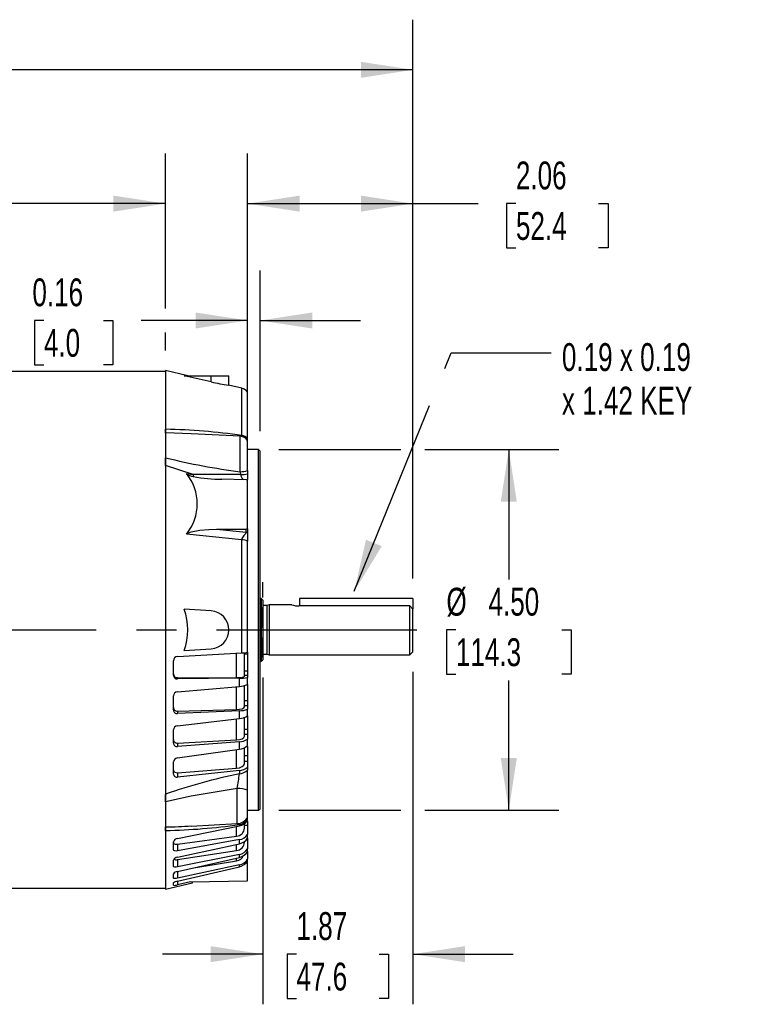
# Model space of a CAD drawing. Header units: inches. Extents: x 0 to 55, y 0 to 42.5.
# Tile 5 of 18: x 18.9 to 27.9, y 9.7 to 22. Entities that reach past the tile are written whole.
import ezdxf

# ---------------------------------------------------------------- set-up
doc = ezdxf.new("R2010")
doc.units = ezdxf.units.IN
doc.header["$LTSCALE"] = 5
doc.header["$MEASUREMENT"] = 0
doc.linetypes.add('CENTERX2', pattern=[0.8, 0.5, -0.1, 0.1, -0.1])
doc.linetypes.add('HIDDEN', pattern=[0.075, 0.05, -0.025])
doc.layers.add('CENTER', color=40, linetype='CENTERX2')
doc.layers.add('HIDDEN', color=102, linetype='HIDDEN')
doc.layers.add('DIMENSIONS', color=140, linetype='Continuous', lineweight=25)
doc.layers.add('TEXT', color=140, linetype='Continuous', lineweight=25)
doc.styles.add('SLDTEXTSTYLE0', font='TXT', dxfattribs={"width": 0.7})
doc.dimstyles.new('SLDDIMSTYLE0', dxfattribs={"dimtxt": 0.347222, "dimasz": 0.65, "dimexe": 0, "dimexo": 0.0625, "dimgap": 0.086806, "dimtad": 0, "dimtih": 1, "dimtoh": 1, "dimrnd": 1e-09, "dimzin": 12, "dimdsep": 46, "dimtxsty": 'SLDTEXTSTYLE0', "dimsah": 1, "dimcen": 0.09, "dimadec": 0, "dimazin": 3, "dimtfac": 1, "dimtmove": 0, "dimatfit": 0, "dimfxl": 0, "dimfrac": 2, "dimtolj": 1, "dimtzin": 12, "dimarcsym": 0})
doc.dimstyles.new('SLDDIMSTYLE1', dxfattribs={"dimtxt": 0.347222, "dimasz": 0.65, "dimexe": 0, "dimexo": 0.0625, "dimgap": 0.086806, "dimtad": 0, "dimtih": 1, "dimtoh": 1, "dimrnd": 1e-09, "dimzin": 12, "dimdsep": 46, "dimtxsty": 'SLDTEXTSTYLE0', "dimsah": 1, "dimcen": 0.09, "dimadec": 0, "dimazin": 3, "dimtfac": 1, "dimtofl": 0, "dimtmove": 0, "dimatfit": 3, "dimfxl": 0, "dimfrac": 2, "dimtolj": 1, "dimtzin": 12, "dimarcsym": 0})
doc.dimstyles.new('SLDDIMSTYLE2', dxfattribs={"dimtxt": 0.347222, "dimasz": 0.65, "dimexe": 0, "dimexo": 0.0625, "dimgap": 0.086806, "dimtad": 0, "dimtih": 1, "dimtoh": 1, "dimrnd": 1e-09, "dimzin": 4, "dimdsep": 46, "dimtxsty": 'SLDTEXTSTYLE0', "dimsah": 1, "dimcen": 0.09, "dimadec": 0, "dimazin": 1, "dimtfac": 1, "dimtofl": 0, "dimtmove": 0, "dimatfit": 3, "dimfxl": 0, "dimfrac": 2, "dimtolj": 1, "dimtzin": 12, "dimarcsym": 0})
doc.dimstyles.new('SLDDIMSTYLE3', dxfattribs={"dimtxt": 0.347222, "dimasz": 0.65, "dimexe": 0, "dimexo": 0.0625, "dimgap": 0.086806, "dimtad": 0, "dimtih": 1, "dimtoh": 1, "dimrnd": 1e-09, "dimdsep": 46, "dimtxsty": 'SLDTEXTSTYLE0', "dimsah": 1, "dimcen": 0.09, "dimadec": 0, "dimazin": 2, "dimtfac": 1, "dimtmove": 0, "dimatfit": 0, "dimfxl": 0, "dimfrac": 2, "dimtolj": 1, "dimtzin": 12, "dimarcsym": 0})
doc.dimstyles.new('SLDDIMSTYLE4', dxfattribs={"dimtxt": 0.18, "dimasz": 0.65, "dimexe": 0, "dimexo": 0.0625, "dimgap": 0, "dimtad": 0, "dimtih": 1, "dimtoh": 1, "dimdec": 0, "dimrnd": 1e-09, "dimzin": 0, "dimdsep": 46, "dimtxsty": 'Standard', "dimsah": 1, "dimcen": 0.09, "dimadec": 0, "dimazin": 0, "dimtfac": 0.65, "dimtdec": 0, "dimtofl": 0, "dimtmove": 0, "dimatfit": 3, "dimfxl": 0, "dimfrac": 2, "dimtolj": 1, "dimtzin": 0, "dimarcsym": 0})

# ---------------------------------------------------------------- blocks, each defined once
blk = doc.blocks.new('_D')
at = {"layer": 'DIMENSIONS'}
for p, q in [((21.944, 13.786), (21.944, 9.71)), ((23.818, 13.857), (23.818, 9.71)), ((21.944, 10.335), (20.694, 10.335)), ((22.365, 10.334), (22.248, 10.334)), ((22.248, 10.334), (22.248, 9.782)), ((23.397, 10.334), (23.513, 10.334)), ((23.513, 10.334), (23.513, 9.782)), ((23.818, 10.335), (25.068, 10.335)), ((22.248, 9.782), (22.365, 9.782)), ((23.513, 9.782), (23.397, 9.782))]:
    blk.add_line(p, q, dxfattribs=at)
for points in [[(21.944, 10.335), (21.294, 10.435), (21.294, 10.235)], [(23.818, 10.335), (24.468, 10.235), (24.468, 10.435)]]:
    blk.add_solid(points, dxfattribs=at)
at = {"layer": 'DIMENSIONS', "char_height": 0.3472, "attachment_point": 1, "style": 'SLDTEXTSTYLE0'}
for s, insert in [('1.87', (22.365, 10.859)), ('47.6', (22.365, 10.229))]:
    blk.add_mtext(s, dxfattribs=dict(at, insert=insert))
blk = doc.blocks.new('_D_3')
at = {"layer": 'DIMENSIONS'}
for p, q in [((12.464, 18.346), (12.464, 20.322)), ((20.731, 18.389), (20.731, 20.322)), ((12.464, 19.697), (15.466, 19.697)), ((15.937, 19.697), (15.82, 19.697)), ((15.82, 19.697), (15.82, 19.144)), ((17.258, 19.697), (17.375, 19.697)), ((17.375, 19.697), (17.375, 19.144)), ((20.731, 19.697), (17.729, 19.697)), ((15.82, 19.144), (15.937, 19.144)), ((17.375, 19.144), (17.258, 19.144)), ((20.731, 17.864), (20.731, 18.089))]:
    blk.add_line(p, q, dxfattribs=at)
for points in [[(12.464, 19.697), (13.114, 19.597), (13.114, 19.797)], [(20.731, 19.697), (20.081, 19.797), (20.081, 19.597)]]:
    blk.add_solid(points, dxfattribs=at)
at = {"layer": 'DIMENSIONS', "char_height": 0.3472, "attachment_point": 1, "style": 'SLDTEXTSTYLE0'}
for s, insert in [('8.27', (16.081, 20.222)), ('210.0', (15.937, 19.592))]:
    blk.add_mtext(s, dxfattribs=dict(at, insert=insert))
blk = doc.blocks.new('_D_4')
at = {"layer": 'DIMENSIONS'}
for p, q in [((5.275, 16.008), (5.275, 21.991)), ((23.818, 15.022), (23.818, 21.991)), ((5.275, 21.366), (13.415, 21.366)), ((13.886, 21.365), (13.769, 21.365)), ((13.769, 21.365), (13.769, 20.813)), ((15.207, 21.365), (15.323, 21.365)), ((15.323, 21.365), (15.323, 20.813)), ((23.818, 21.366), (15.677, 21.366)), ((13.769, 20.813), (13.886, 20.813)), ((15.323, 20.813), (15.207, 20.813))]:
    blk.add_line(p, q, dxfattribs=at)
for points in [[(5.275, 21.366), (5.925, 21.266), (5.925, 21.466)], [(23.818, 21.366), (23.168, 21.466), (23.168, 21.266)]]:
    blk.add_solid(points, dxfattribs=at)
at = {"layer": 'DIMENSIONS', "char_height": 0.3472, "attachment_point": 1, "style": 'SLDTEXTSTYLE0'}
for s, insert in [('18.54', (13.886, 21.891)), ('471.0', (13.886, 21.261))]:
    blk.add_mtext(s, dxfattribs=dict(at, insert=insert))
blk = doc.blocks.new('_D_5')
at = {"layer": 'DIMENSIONS'}
for p, q in [((22.143, 16.63), (23.668, 16.63)), ((23.968, 16.63), (25.639, 16.63)), ((25.014, 16.63), (25.014, 15.01)), ((24.354, 14.38), (24.237, 14.38)), ((24.237, 14.38), (24.237, 13.828)), ((25.675, 14.38), (25.792, 14.38)), ((25.792, 14.38), (25.792, 13.828)), ((24.237, 13.828), (24.354, 13.828)), ((25.792, 13.828), (25.675, 13.828)), ((25.014, 12.13), (25.014, 13.75)), ((22.143, 12.13), (23.668, 12.13)), ((23.968, 12.13), (25.639, 12.13))]:
    blk.add_line(p, q, dxfattribs=at)
for points in [[(25.014, 16.63), (24.914, 15.98), (25.114, 15.98)], [(25.014, 12.13), (25.114, 12.78), (24.914, 12.78)]]:
    blk.add_solid(points, dxfattribs=at)
at = {"layer": 'DIMENSIONS', "char_height": 0.3472, "attachment_point": 1, "style": 'SLDTEXTSTYLE0'}
for s, insert in [('%%c', (24.236, 14.905)), ('4.50', (24.761, 14.905)), ('114.3', (24.354, 14.275))]:
    blk.add_mtext(s, dxfattribs=dict(at, insert=insert))
blk = doc.blocks.new('_D_6')
at = {"layer": 'DIMENSIONS'}
for p, q in [((21.755, 17.016), (21.755, 18.864)), ((21.912, 16.86), (21.912, 18.864)), ((19.214, 18.238), (19.098, 18.238)), ((19.098, 18.238), (19.098, 17.686)), ((19.958, 18.238), (20.074, 18.238)), ((20.074, 18.238), (20.074, 17.686)), ((21.755, 18.239), (20.428, 18.239)), ((21.912, 18.239), (23.162, 18.239)), ((19.098, 17.686), (19.214, 17.686)), ((20.074, 17.686), (19.958, 17.686))]:
    blk.add_line(p, q, dxfattribs=at)
for points in [[(21.755, 18.239), (21.105, 18.339), (21.105, 18.139)], [(21.912, 18.239), (22.562, 18.139), (22.562, 18.339)]]:
    blk.add_solid(points, dxfattribs=at)
at = {"layer": 'DIMENSIONS', "char_height": 0.3472, "attachment_point": 1, "style": 'SLDTEXTSTYLE0'}
for s, insert in [('0.16', (19.07, 18.764)), ('4.0', (19.214, 18.134))]:
    blk.add_mtext(s, dxfattribs=dict(at, insert=insert))
blk = doc.blocks.new('_D_7')
at = {"layer": 'DIMENSIONS'}
for p, q in [((21.755, 17.594), (21.755, 20.322)), ((23.818, 15.022), (23.818, 20.322)), ((21.755, 19.697), (23.818, 19.697)), ((23.818, 19.697), (24.632, 19.697)), ((25.103, 19.697), (24.986, 19.697)), ((24.986, 19.697), (24.986, 19.144)), ((26.135, 19.697), (26.252, 19.697)), ((26.252, 19.697), (26.252, 19.144)), ((24.986, 19.144), (25.103, 19.144)), ((26.252, 19.144), (26.135, 19.144))]:
    blk.add_line(p, q, dxfattribs=at)
for points in [[(21.755, 19.697), (22.405, 19.597), (22.405, 19.797)], [(23.818, 19.697), (23.168, 19.797), (23.168, 19.597)]]:
    blk.add_solid(points, dxfattribs=at)
at = {"layer": 'DIMENSIONS', "char_height": 0.3472, "attachment_point": 1, "style": 'SLDTEXTSTYLE0'}
for s, insert in [('2.06', (25.103, 20.222)), ('52.4', (25.103, 19.592))]:
    blk.add_mtext(s, dxfattribs=dict(at, insert=insert))
blk = doc.blocks.new('SW_NOTE_0_8')
at = {"layer": 'TEXT', "color": 0, "linetype": 'CENTERX2', "lineweight": 18, "attachment_point": 1, "style": 'SLDTEXTSTYLE0'}
for s, insert, char_height in [('0.19 x 0.19', (0.133, 0.119), 0.34722), ('x 1.42 KEY', (0.133, -0.425), 0.3472)]:
    blk.add_mtext(s, dxfattribs=dict(at, insert=insert, char_height=char_height))

msp = doc.modelspace()

# ---------------------------------------------------------------- linework, layer by layer
for p, q in [((20.7312, 17.6035), (12.4834, 17.6035)), ((21.0098, 17.5494), (20.7312, 17.6137)), ((20.7312, 17.6137), (20.7312, 16.8818)), ((21.3021, 17.473), (20.9641, 17.5494)), ((20.9641, 17.5494), (21.3021, 17.5494)), ((21.3021, 17.473), (21.3021, 17.5494)), ((21.3021, 17.5494), (21.5218, 17.5494)), ((21.5218, 17.4317), (21.5218, 17.5494)), ((21.683, 17.394), (21.5187, 17.4319)), ((21.683, 16.8057), (21.683, 17.394)), ((21.7548, 16.7657), (21.7548, 17.3442)), ((20.7312, 16.8365), (20.7312, 16.8818)), ((20.7312, 16.8818), (20.7312, 16.8365)), ((21.0497, 16.8267), (20.7312, 16.8365)), ((20.7312, 16.8365), (20.7312, 16.5268)), ((21.6626, 16.7946), (21.0497, 16.8267)), ((21.6626, 16.353), (21.6626, 16.7946)), ((21.683, 16.8057), (21.6806, 16.7899)), ((21.7548, 16.745), (21.7548, 16.7657)), ((21.7548, 16.3686), (21.7548, 16.7419)), ((21.8926, 16.6301), (21.7548, 16.6301)), ((21.9123, 16.6104), (21.8926, 16.6301)), ((21.8926, 14.3801), (21.8926, 16.6301)), ((21.9123, 14.3801), (21.9123, 16.6104)), ((20.7312, 16.4289), (20.7312, 16.5268)), ((20.7312, 16.5268), (20.7312, 16.4289)), ((20.7312, 16.4289), (20.7312, 12.3312)), ((21.0745, 16.3185), (20.7312, 16.4289)), ((21.6626, 16.353), (21.6675, 16.318)), ((21.7548, 16.3686), (21.7548, 16.325)), ((20.9909, 16.3294), (21.0745, 16.3185)), ((21.7358, 16.2528), (21.4354, 16.26)), ((21.7548, 16.325), (21.7548, 16.2538)), ((21.7548, 15.6423), (21.7548, 16.2481)), ((21.365, 15.6356), (21.7358, 15.6379)), ((21.365, 15.6356), (21.7358, 15.5984)), ((21.7358, 15.5984), (21.7358, 15.6379)), ((21.7548, 15.6423), (21.7548, 15.603)), ((21.7548, 15.603), (21.7548, 15.4866)), ((21.683, 15.5052), (20.9909, 15.5744)), ((21.683, 14.0931), (21.683, 15.5052)), ((21.7548, 14.1014), (21.7548, 15.4866)), ((21.9241, 14.7718), (21.9123, 14.7718)), ((21.9438, 14.7521), (21.9241, 14.7718)), ((21.9241, 14.7718), (21.9241, 13.9883)), ((21.9438, 14.7521), (21.9438, 14.008)), ((23.8178, 14.7719), (22.4005, 14.7719)), ((22.4005, 14.7719), (22.4005, 14.6782)), ((23.8178, 14.7719), (23.8178, 14.6366)), ((21.3021, 14.6157), (20.9641, 14.6394)), ((21.9932, 14.6847), (21.9438, 14.6847)), ((22.0225, 14.6926), (21.9932, 14.6847)), ((21.9932, 14.6847), (21.9932, 14.0755)), ((22.306, 14.6926), (22.0225, 14.6926)), ((22.0225, 14.6926), (22.0225, 14.0676)), ((22.4005, 14.6782), (22.3997, 14.6782)), ((23.7784, 14.6782), (22.4005, 14.6782)), ((23.8178, 14.6366), (23.7784, 14.6782)), ((23.7784, 14.0676), (23.7784, 14.6782)), ((23.8178, 14.1069), (23.8178, 14.6366)), ((21.8926, 12.1301), (21.8926, 14.3801)), ((21.9123, 12.1498), (21.9123, 14.3801)), ((20.9641, 14.1208), (21.3021, 14.1444)), ((20.8795, 14.0479), (21.683, 14.0931)), ((21.6179, 13.7865), (21.6179, 14.0893)), ((21.7155, 13.8032), (21.7155, 14.0957)), ((21.7548, 14.0766), (21.7155, 14.0754)), ((21.7548, 14.1014), (21.7548, 14.0766)), ((21.7548, 14.0766), (21.7548, 13.8693)), ((21.9241, 13.9883), (21.9438, 14.008)), ((21.9438, 14.0755), (21.9932, 14.0755)), ((21.9932, 14.0755), (22.0225, 14.0676)), ((22.0225, 14.0676), (23.7784, 14.0676)), ((23.7784, 14.0676), (23.8178, 14.1069)), ((20.8296, 13.8158), (20.8296, 13.9955)), ((21.9123, 13.9883), (21.9241, 13.9883)), ((20.8795, 13.7839), (21.6179, 13.7865)), ((20.8795, 13.7839), (20.8795, 13.7674)), ((21.6525, 13.777), (20.8795, 13.7674)), ((21.6525, 13.6756), (21.6525, 13.777)), ((21.7155, 13.8701), (21.7548, 13.8693)), ((21.7548, 13.8094), (21.7155, 13.8102)), ((21.7548, 13.8693), (21.7548, 13.8094)), ((21.7548, 13.8094), (21.7548, 13.7871)), ((21.7548, 13.6989), (21.7548, 13.7871)), ((20.8795, 13.6083), (21.6525, 13.6756)), ((21.6179, 13.3874), (21.6179, 13.6724)), ((21.7155, 13.42), (21.7155, 13.6861)), ((21.7548, 13.6983), (21.7548, 13.4973)), ((20.8296, 13.3814), (20.8296, 13.5556)), ((20.8795, 13.3665), (21.6179, 13.3874)), ((21.7155, 13.4979), (21.7548, 13.4973)), ((21.7548, 13.4321), (21.7155, 13.4328)), ((21.7548, 13.4973), (21.7548, 13.4321)), ((21.7548, 13.4321), (21.7548, 13.3916)), ((21.7548, 13.307), (21.7548, 13.3916)), ((21.6525, 13.3709), (20.8795, 13.3363)), ((20.8795, 13.3665), (20.8795, 13.3363)), ((20.8795, 13.1836), (21.6525, 13.2736)), ((21.6179, 13.0076), (21.6179, 13.2691)), ((21.6525, 13.2736), (21.6525, 13.3709)), ((21.7155, 13.0555), (21.7155, 13.2884)), ((21.7548, 13.3066), (21.7548, 13.1425)), ((21.7155, 13.1429), (21.7548, 13.1425)), ((21.7548, 13.1425), (21.7548, 13.0733)), ((20.8296, 12.9664), (20.8296, 13.1317)), ((21.7548, 13.0733), (21.7155, 13.0738)), ((21.7548, 13.0733), (21.7548, 13.0153)), ((20.8795, 12.9687), (21.6179, 13.0076)), ((21.6525, 12.9844), (20.8795, 12.9256)), ((20.8795, 12.9687), (20.8795, 12.9256)), ((21.6525, 12.8932), (21.6525, 12.9844)), ((21.7155, 12.7167), (21.7155, 12.912)), ((21.7548, 12.9359), (21.7548, 13.0153)), ((21.7548, 12.9274), (21.7548, 12.8117)), ((20.8795, 12.7823), (21.6525, 12.8932)), ((21.6179, 12.6546), (21.6179, 12.8873)), ((21.7155, 12.812), (21.7548, 12.8117)), ((21.7548, 12.8117), (21.7548, 12.74)), ((20.8296, 12.5789), (20.8296, 12.7322)), ((20.8795, 12.5985), (21.6179, 12.6546)), ((21.7548, 12.74), (21.7155, 12.7402)), ((21.7548, 12.74), (21.7548, 12.6656)), ((21.7548, 12.6656), (21.7548, 12.6307)), ((21.6525, 12.6251), (20.8795, 12.5431)), ((20.8795, 12.5985), (20.8795, 12.5431)), ((21.6525, 12.6251), (21.6525, 12.5848)), ((21.7548, 12.3794), (21.7548, 12.6307)), ((20.7312, 12.3312), (20.7312, 12.2334)), ((20.7312, 12.2334), (20.7312, 12.3277)), ((21.0497, 12.3061), (20.7312, 12.2334)), ((21.6253, 12.4021), (21.0497, 12.3061)), ((21.6253, 11.9636), (21.6253, 12.4021)), ((21.7548, 12.0446), (21.7548, 12.3794)), ((20.7312, 12.2334), (20.7312, 11.9236)), ((21.7548, 12.1301), (21.8926, 12.1301)), ((21.7548, 12.0125), (21.7548, 12.0501)), ((21.8926, 12.1301), (21.9123, 12.1498)), ((20.7312, 11.875), (20.7312, 11.9236)), ((20.7312, 11.9236), (20.7312, 11.8784)), ((20.8795, 11.7767), (21.6525, 11.9365)), ((21.0516, 11.9336), (21.6253, 11.9636)), ((21.6179, 11.808), (21.6179, 11.9265)), ((21.6486, 11.9698), (21.6525, 11.9504)), ((21.6525, 11.9504), (21.6525, 11.9365)), ((21.7155, 11.9054), (21.7155, 11.965)), ((21.7548, 11.9419), (21.7155, 11.9415)), ((21.7548, 11.9924), (21.7548, 11.9419)), ((21.7548, 11.9419), (21.7548, 11.8276)), ((20.7312, 11.8784), (20.7312, 11.1464)), ((20.8795, 11.7073), (21.6179, 11.808)), ((21.7548, 11.7838), (21.7548, 11.8276)), ((20.8296, 11.6388), (20.8296, 11.7377)), ((21.6525, 11.7634), (20.8795, 11.6222)), ((20.8795, 11.5432), (21.6525, 11.7131)), ((20.8795, 11.7073), (20.8795, 11.6222)), ((21.6179, 11.6267), (21.6179, 11.7019)), ((21.6525, 11.7131), (21.6525, 11.7634)), ((21.7548, 11.7715), (21.7457, 11.7713)), ((21.7548, 11.7809), (21.7548, 11.7715)), ((21.7548, 11.7715), (21.7548, 11.6484)), ((20.8795, 11.515), (21.6179, 11.6267)), ((21.6525, 11.5788), (20.8795, 11.4233)), ((21.6525, 11.5416), (21.6525, 11.5788)), ((21.7548, 11.616), (21.7548, 11.6484)), ((21.7548, 11.6153), (21.7548, 11.5223)), ((20.8296, 11.4328), (20.8296, 11.5096)), ((20.8795, 11.3649), (21.6525, 11.5416)), ((20.8795, 11.515), (20.8795, 11.4233)), ((21.6525, 11.4487), (20.8795, 11.282)), ((20.8795, 11.2453), (21.6525, 11.4253)), ((21.0857, 11.4121), (21.6179, 11.4989)), ((21.6179, 11.4989), (21.6179, 11.5299)), ((21.6525, 11.4253), (21.6525, 11.4487)), ((21.7548, 11.5019), (21.7548, 11.5223)), ((21.7548, 11.2498), (21.7548, 11.5013)), ((20.8296, 11.2841), (20.8296, 11.3373)), ((20.8795, 11.3649), (20.8795, 11.282)), ((20.7312, 11.1464), (21.0658, 11.2237)), ((20.8296, 11.1947), (20.8296, 11.2242)), ((20.8799, 11.2452), (20.8799, 11.2002)), ((21.0439, 11.2374), (20.8799, 11.2002)), ((21.0439, 11.2374), (21.7548, 11.2498)), ((21.0658, 11.2237), (21.0658, 11.2378)), ((13.8023, 11.1567), (20.7312, 11.1567))]:
    msp.add_line(p, q)
at = {"flags": 128}
for points in [[(21.6675, 16.318), (21.3707, 16.3161), (21.0745, 16.3185)], [(20.9909, 15.5744), (21.004, 15.5852), (21.0495, 15.6029), (21.1582, 15.6238), (21.2696, 15.6328), (21.365, 15.6356)], [(21.7358, 15.5984), (21.7358, 15.5944), (21.7343, 15.5899), (21.7279, 15.5799), (21.7087, 15.5561), (21.6906, 15.5306), (21.6849, 15.5178), (21.683, 15.5052)], [(21.6179, 13.7865), (21.6552, 13.7877), (21.686, 13.7911), (21.7069, 13.7961), (21.7153, 13.8023), (21.7155, 13.8032)], [(21.6179, 13.3874), (21.6552, 13.3905), (21.686, 13.3972), (21.7069, 13.4069), (21.7153, 13.4184), (21.7155, 13.42)], [(21.6179, 13.0076), (21.6552, 13.0125), (21.686, 13.0226), (21.7069, 13.0366), (21.7153, 13.0531), (21.7155, 13.0555)], [(21.6179, 12.6546), (21.6552, 12.6612), (21.686, 12.6743), (21.7069, 12.6925), (21.7153, 12.7138), (21.7155, 12.7167)], [(20.8296, 11.7261), (20.8324, 11.7178), (20.8405, 11.7114), (20.8531, 11.7075), (20.8689, 11.7064), (20.8795, 11.7073)], [(20.8795, 11.6222), (20.8622, 11.6206), (20.8471, 11.6223), (20.8361, 11.6272), (20.8303, 11.6345), (20.8296, 11.6388)], [(20.8795, 11.4233), (20.8622, 11.421), (20.8471, 11.4214), (20.8361, 11.4243), (20.8303, 11.4296), (20.8296, 11.4328)], [(20.8795, 11.282), (20.8622, 11.2791), (20.8471, 11.278), (20.8361, 11.2791), (20.8303, 11.282), (20.8296, 11.2841)]]:
    msp.add_lwpolyline(points, dxfattribs=at)
for centre, radius, start, end in [((22.0036, 20.5648), 3.1705, 257.21612, 261.20049), ((21.6564, 17.2789), 0.1181, 33.55731, 77), ((20.5849, 9.0583), 7.8248, 81.93277, 88.92846), ((21.6564, 16.6766), 0.1181, 33.55731, 87), ((21.6633, 16.686), 0.1213, 41.03159, 80.66931), ((22.6928, 24.4565), 8.1688, 256.10588, 262.75503), ((21.6669, 16.6073), 0.2544, 269.02311, 290.21822), ((20.538, 15.9519), 0.5896, 320.18817, 39.81183), ((21.0932, 16.4485), 0.157, 229.37908, 264.43546), ((21.1598, 16.3162), 0.0853, 178.48454, 196.28251), ((21.4314, 18.2095), 1.9496, 259.55264, 270.11667), ((21.6694, 16.8412), 0.5232, 269.78394, 279.39103), ((21.8147, 16.343), 0.1493, 189.65888, 216.70273), ((21.7353, 15.6425), 0.0441, 270.69585, 296.31404), ((21.6732, 15.3195), 0.186, 63.98592, 87.00455), ((20.25, 14.3801), 0.7597, 340.04553, 19.95447), ((21.2856, 14.3801), 0.2362, 274, 86), ((22.4027, 15.0098), 0.3316, 253.05019, 269.4941), ((20.8825, 13.9951), 0.0529, 93.28483, 179.53207), ((21.668, 14.5337), 0.4409, 271.94492, 281.35607), ((20.8787, 13.8331), 0.0491, 180.30773, 270.84723), ((20.8781, 13.8159), 0.0485, 180.07774, 271.59969), ((21.6557, 14.2671), 0.4901, 269.6228, 281.67178), ((21.6413, 13.9615), 0.2861, 272.22721, 293.36909), ((20.8839, 13.5542), 0.0543, 94.6701, 178.45443), ((20.8767, 13.4135), 0.0471, 181.39327, 273.38031), ((21.6486, 13.6536), 0.2828, 270.7903, 292.0764), ((20.8754, 13.382), 0.0458, 180.73461, 275.05338), ((21.6403, 13.485), 0.2117, 273.29277, 302.74783), ((20.8848, 13.1286), 0.0553, 95.54326, 176.76848), ((20.8745, 13.0134), 0.0449, 183.42399, 276.38146), ((20.8725, 12.968), 0.0429, 182.10269, 279.2771), ((21.6441, 13.1972), 0.2129, 272.24458, 301.32854), ((21.6373, 13.0736), 0.1811, 274.80546, 310.47954), ((20.8853, 12.7267), 0.0559, 95.9433, 174.40093), ((21.6399, 12.8065), 0.1818, 273.94378, 309.18518), ((23.1051, 5.5073), 7.2251, 101.59836, 109.18127), ((20.8722, 12.6407), 0.0429, 186.67263, 279.76142), ((20.8696, 12.582), 0.0401, 184.43768, 284.21517), ((19.7123, 12.7801), 1.9499, 348.82163, 354.25035), ((21.6367, 12.757), 0.1729, 275.21573, 313.06691), ((21.6342, 12.0722), 0.33, 68.55799, 91.54859), ((21.617, 12.1209), 0.1575, 273, 331.04498), ((20.5935, 19.5612), 7.6841, 271.02694, 277.92131), ((20.7033, 17.8243), 5.9008, 270.27138, 273.38426), ((21.6278, 12.1065), 0.158, 278.97955, 323.49805), ((21.6247, 12.0925), 0.1584, 280.09702, 325.22832), ((21.6129, 11.9106), 0.1027, 272.76468, 357.13675), ((21.627, 11.9177), 0.1564, 279.35639, 324.81197), ((20.8847, 11.7186), 0.0583, 95.14938, 160.86671), ((21.6068, 11.7348), 0.1087, 275.83971, 358.5485), ((21.6211, 11.868), 0.158, 281.44226, 327.81671), ((21.6014, 11.6112), 0.1135, 278.35509, 335.71481), ((21.6233, 11.7317), 0.1557, 280.77892, 327.62348), ((21.6184, 11.696), 0.1581, 282.42173, 329.59129), ((20.8848, 11.4816), 0.0618, 94.91186, 153.12234), ((20.8632, 11.5799), 0.067, 245.96714, 284.05932), ((21.6203, 11.6014), 0.1561, 281.89564, 329.54551), ((21.6169, 11.5795), 0.1582, 282.98624, 330.65625), ((20.8861, 11.2942), 0.0711, 95.39047, 142.69082), ((20.8922, 11.1462), 0.1, 97.29547, 128.7287), ((20.8459, 11.2795), 0.0863, 259.14401, 293.24257)]:
    msp.add_arc(centre, radius, start, end)
for centre, start_param, end_param in [((21.7351, 16.2187), 1.0773847, 1.5835302), ((21.7351, 15.672), 4.7600294, 5.2661749)]:
    msp.add_ellipse(centre, major_axis=(0.0394, -0.0014), ratio=0.8657619, start_param=start_param, end_param=end_param)
at = {"layer": 'CENTER'}
msp.add_line((5.3672, 14.3801), (23.8995, 14.3801), dxfattribs=at)
at = {"layer": 'HIDDEN'}
msp.add_line((21.9438, 14.0359), (21.9438, 14.9768), dxfattribs=at)

# ---------------------------------------------------------------- block references
at = {"layer": 'TEXT', "linetype": 'CENTERX2', "lineweight": 18}
msp.add_blockref('SW_NOTE_0_8', (25.5439, 17.8376), dxfattribs=at)

# ---------------------------------------------------------------- dimensions: what is measured, and where the dimension line sits
at = {"layer": 'DIMENSIONS'}
for base, p1, p2, picture, middle in [((23.8178, 21.3662), (5.2747, 15.758), (23.8178, 14.7719), '_D_4', (14.5463, 21.3662)), ((21.7548, 19.6973), (23.8178, 14.7719), (21.7548, 17.3442), '_D_7', (25.619, 19.6973))]:
    dim = msp.add_linear_dim(base=base, p1=p1, p2=p2, angle=0, dimstyle='SLDDIMSTYLE1', dxfattribs=at)
    dim.commit()
    dim.dimension.update_dxf_attribs({"geometry": picture, "text_midpoint": middle, "dimtype": 160})
for base, p1, p2, dimstyle, picture, middle in [((20.7312, 19.6973), (12.4637, 18.0955), (20.7312, 17.6137), 'SLDDIMSTYLE1', '_D_3', (16.5975, 19.6973)), ((21.7548, 18.2389), (21.9123, 16.6104), (21.7548, 16.7657), 'SLDDIMSTYLE3', '_D_6', (19.586, 18.2389)), ((23.8178, 10.3346), (21.9438, 14.0359), (23.8178, 14.1069), 'SLDDIMSTYLE0', '_D', (22.8808, 10.3346))]:
    dim = msp.add_linear_dim(base=base, p1=p1, p2=p2, dimstyle=dimstyle, dxfattribs=at)
    dim.commit()
    dim.dimension.update_dxf_attribs({"geometry": picture, "text_midpoint": middle, "dimtype": 160})
dim = msp.add_linear_dim(base=(25.0144, 12.1301), p1=(21.8926, 16.6301), p2=(21.8926, 12.1301), angle=90, text='%%c<>', dimstyle='SLDDIMSTYLE2', dxfattribs=at)
dim.commit()
dim.dimension.update_dxf_attribs({"geometry": '_D_5', "text_midpoint": (25.0144, 14.3801), "dimtype": 160})

# ---------------------------------------------------------------- leaders
at = {"layer": 'TEXT', "linetype": 'CENTERX2', "lineweight": 18}
msp.add_leader([(23.0864, 14.8626), (24.2939, 17.8376), (25.5439, 17.8376)], dimstyle='SLDDIMSTYLE4', dxfattribs=at)

doc.saveas('drawing.dxf')
